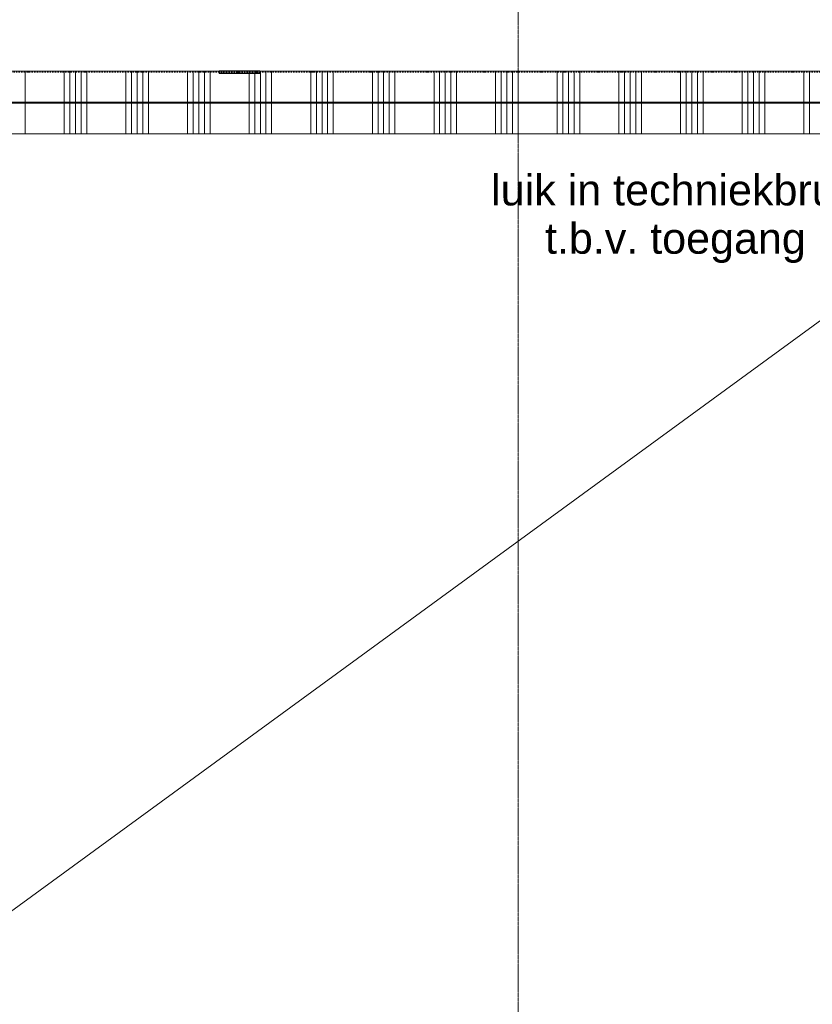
# Model space of a CAD drawing. Extents: x 0 to 92550, y 0 to 59400.
# Tile 69 of 94: x 45313 to 49170, y 23614 to 28406. Entities that reach past the tile are written whole.
import ezdxf
from ezdxf.xclip import XClip

# ---------------------------------------------------------------- set-up
doc = ezdxf.new("R2010")
doc.units = 0
doc.header["$MEASUREMENT"] = 0
doc.header["$XCLIPFRAME"] = 0
for name, pattern in [('Streep-punt fijn', [1251.000023, 626.000023, -312.5, 0, -312.5]), ('Streeplijn fijn', [234.119993, 155.999994, -78.119999]), ('Streeplijn grof', [937.5, 625, -312.5])]:
    doc.linetypes.add(name, pattern=pattern)
for name, color, linetype in [('ZZ 22 Binnenwand metal stud', 7, 'Continuous'), ('ZZ 28 HDC staalconstructies', 7, 'Continuous'), ('ZZ 34 Balustrades', 7, 'Continuous'), ('ZZ 47 Dakafwerking metalen dakbedekking', 7, 'Continuous'), ('ZZ A Stramien', 7, 'Continuous'), ('ZZ Aankleding 2D tek', 7, 'Continuous'), ('ZZ B Bouwbesluitlijnen', 7, 'Continuous'), ('ZZ Info_tekst Algemeen', 7, 'Continuous'), ('ZZ Zone Gebruiksruimten', 7, 'Continuous')]:
    doc.layers.add(name, color=color, linetype=linetype)
doc.styles.add('GENERATED_STYLE_2', font='arial.ttf')

# ---------------------------------------------------------------- blocks, each defined once
blk = doc.blocks.new('*X34')
at = {"layer": 'ZZ 22 Binnenwand metal stud', "color": 7, "linetype": 'Continuous', "lineweight": 5, "ltscale": 0.01}
for p, q in [((45338.9, 28005), (45338.9, 28155)), ((45529.1, 28005), (45529.1, 28155)), ((45556.6, 28005), (45556.6, 28155)), ((45584, 28005), (45584, 28155)), ((45611.4, 28005), (45611.4, 28155)), ((45638.9, 28005), (45638.9, 28155)), ((45829.1, 28005), (45829.1, 28155)), ((45856.6, 28005), (45856.6, 28155)), ((45884, 28005), (45884, 28155)), ((45911.4, 28005), (45911.4, 28155)), ((45938.9, 28005), (45938.9, 28155)), ((46129.1, 28005), (46129.1, 28155)), ((46156.6, 28005), (46156.6, 28155)), ((46184, 28005), (46184, 28155)), ((46211.4, 28005), (46211.4, 28155)), ((46238.9, 28005), (46238.9, 28155)), ((46429.1, 28005), (46429.1, 28155)), ((46456.6, 28005), (46456.6, 28155)), ((46484, 28005), (46484, 28155)), ((46511.4, 28005), (46511.4, 28155)), ((46538.9, 28005), (46538.9, 28155)), ((46729.1, 28005), (46729.1, 28155)), ((46756.6, 28005), (46756.6, 28155)), ((46784, 28005), (46784, 28155)), ((46811.4, 28005), (46811.4, 28155)), ((46838.9, 28005), (46838.9, 28155)), ((47029.1, 28005), (47029.1, 28155)), ((47056.6, 28005), (47056.6, 28155)), ((47084, 28005), (47084, 28155)), ((47111.4, 28005), (47111.4, 28155)), ((47138.9, 28005), (47138.9, 28155)), ((47329.1, 28005), (47329.1, 28155)), ((47356.6, 28005), (47356.6, 28155)), ((47384, 28005), (47384, 28155)), ((47411.4, 28005), (47411.4, 28155)), ((47438.9, 28005), (47438.9, 28155)), ((47629.1, 28005), (47629.1, 28155)), ((47656.6, 28005), (47656.6, 28155)), ((47684, 28005), (47684, 28155)), ((47711.4, 28005), (47711.4, 28155)), ((47738.9, 28005), (47738.9, 28155)), ((47929.1, 28005), (47929.1, 28155)), ((47956.6, 28005), (47956.6, 28155)), ((47984, 28005), (47984, 28155)), ((48011.4, 28005), (48011.4, 28155)), ((48038.9, 28005), (48038.9, 28155)), ((48229.1, 28005), (48229.1, 28155)), ((48256.6, 28005), (48256.6, 28155)), ((48284, 28005), (48284, 28155)), ((48311.4, 28005), (48311.4, 28155)), ((48338.9, 28005), (48338.9, 28155)), ((48529.1, 28005), (48529.1, 28155)), ((48556.6, 28005), (48556.6, 28155)), ((48584, 28005), (48584, 28155)), ((48611.4, 28005), (48611.4, 28155)), ((48638.9, 28005), (48638.9, 28155)), ((48829.1, 28005), (48829.1, 28155)), ((48856.6, 28005), (48856.6, 28155)), ((48884, 28005), (48884, 28155)), ((48911.4, 28005), (48911.4, 28155)), ((48938.9, 28005), (48938.9, 28155)), ((49129.1, 28005), (49129.1, 28155)), ((49156.6, 28005), (49156.6, 28155))]:
    blk.add_line(p, q, dxfattribs=at)
blk = doc.blocks.new('*X39')
at = {"layer": 'ZZ 22 Binnenwand metal stud', "color": 7, "linetype": 'Continuous', "lineweight": 5, "ltscale": 0.01}
for p, q in [((45338.9, 27898.3), (45338.9, 28000)), ((45529.1, 27898.3), (45529.1, 28000)), ((45556.6, 27898.3), (45556.6, 28000)), ((45584, 27898.3), (45584, 28000)), ((45611.4, 27898.3), (45611.4, 28000)), ((45638.9, 27898.3), (45638.9, 28000)), ((45829.1, 27898.3), (45829.1, 28000)), ((45856.6, 27898.3), (45856.6, 28000)), ((45884, 27898.3), (45884, 28000)), ((45911.4, 27898.3), (45911.4, 28000)), ((45938.9, 27898.3), (45938.9, 28000)), ((46129.1, 27898.3), (46129.1, 28000)), ((46156.6, 27898.3), (46156.6, 28000)), ((46184, 27898.3), (46184, 28000)), ((46211.4, 27898.3), (46211.4, 28000)), ((46238.9, 27898.3), (46238.9, 28000)), ((46429.1, 27898.3), (46429.1, 28000)), ((46456.6, 27898.3), (46456.6, 28000)), ((46484, 27898.3), (46484, 28000)), ((46511.4, 27898.3), (46511.4, 28000)), ((46538.9, 27898.3), (46538.9, 28000)), ((46729.1, 27898.3), (46729.1, 28000)), ((46756.6, 27898.3), (46756.6, 28000)), ((46784, 27898.3), (46784, 28000)), ((46811.4, 27898.3), (46811.4, 28000)), ((46838.9, 27898.3), (46838.9, 28000)), ((47029.1, 27898.3), (47029.1, 28000)), ((47056.6, 27898.3), (47056.6, 28000)), ((47084, 27898.3), (47084, 28000)), ((47111.4, 27898.3), (47111.4, 28000)), ((47138.9, 27898.3), (47138.9, 28000)), ((47329.1, 27898.3), (47329.1, 28000)), ((47356.6, 27898.3), (47356.6, 28000)), ((47384, 27898.3), (47384, 28000)), ((47411.4, 27898.3), (47411.4, 28000)), ((47438.9, 27898.3), (47438.9, 28000)), ((47629.1, 27898.3), (47629.1, 28000)), ((47656.6, 27898.3), (47656.6, 28000)), ((47684, 27898.3), (47684, 28000)), ((47711.4, 27898.3), (47711.4, 28000)), ((47738.9, 27898.3), (47738.9, 28000)), ((47929.1, 27898.3), (47929.1, 28000)), ((47956.6, 27898.3), (47956.6, 28000)), ((47984, 27898.3), (47984, 28000)), ((48011.4, 27898.3), (48011.4, 28000)), ((48038.9, 27898.3), (48038.9, 28000)), ((48229.1, 27898.3), (48229.1, 28000)), ((48256.6, 27898.3), (48256.6, 28000)), ((48284, 27898.3), (48284, 28000)), ((48311.4, 27898.3), (48311.4, 28000)), ((48338.9, 27898.3), (48338.9, 28000)), ((48529.1, 27898.3), (48529.1, 28000)), ((48556.6, 27898.3), (48556.6, 28000)), ((48584, 27898.3), (48584, 28000)), ((48611.4, 27898.3), (48611.4, 28000)), ((48638.9, 27898.3), (48638.9, 28000)), ((48829.1, 27898.3), (48829.1, 28000)), ((48856.6, 27898.3), (48856.6, 28000)), ((48884, 27898.3), (48884, 28000)), ((48911.4, 27898.3), (48911.4, 28000)), ((48938.9, 27898.3), (48938.9, 28000)), ((49129.1, 27898.3), (49129.1, 28000)), ((49156.6, 27898.3), (49156.6, 28000)), ((45338.9, 27850), (45338.9, 27898.3)), ((45529.1, 27850), (45529.1, 27898.3)), ((45556.6, 27850), (45556.6, 27898.3)), ((45584, 27850), (45584, 27898.3)), ((45611.4, 27850), (45611.4, 27898.3)), ((45638.9, 27850), (45638.9, 27898.3)), ((45829.1, 27850), (45829.1, 27898.3)), ((45856.6, 27850), (45856.6, 27898.3)), ((45884, 27850), (45884, 27898.3)), ((45911.4, 27850), (45911.4, 27898.3)), ((45938.9, 27850), (45938.9, 27898.3)), ((46129.1, 27850), (46129.1, 27898.3)), ((46156.6, 27850), (46156.6, 27898.3)), ((46184, 27850), (46184, 27898.3)), ((46211.4, 27850), (46211.4, 27898.3)), ((46238.9, 27850), (46238.9, 27898.3)), ((46429.1, 27850), (46429.1, 27898.3)), ((46456.6, 27850), (46456.6, 27898.3)), ((46484, 27850), (46484, 27898.3)), ((46511.4, 27850), (46511.4, 27898.3)), ((46538.9, 27850), (46538.9, 27898.3)), ((46729.1, 27850), (46729.1, 27898.3)), ((46756.6, 27850), (46756.6, 27898.3)), ((46784, 27850), (46784, 27898.3)), ((46811.4, 27850), (46811.4, 27898.3)), ((46838.9, 27850), (46838.9, 27898.3)), ((47029.1, 27850), (47029.1, 27898.3)), ((47056.6, 27850), (47056.6, 27898.3)), ((47084, 27850), (47084, 27898.3)), ((47111.4, 27850), (47111.4, 27898.3)), ((47138.9, 27850), (47138.9, 27898.3)), ((47329.1, 27850), (47329.1, 27898.3)), ((47356.6, 27850), (47356.6, 27898.3)), ((47384, 27850), (47384, 27898.3)), ((47411.4, 27850), (47411.4, 27898.3)), ((47438.9, 27850), (47438.9, 27898.3)), ((47629.1, 27850), (47629.1, 27898.3)), ((47656.6, 27850), (47656.6, 27898.3)), ((47684, 27850), (47684, 27898.3)), ((47711.4, 27850), (47711.4, 27898.3)), ((47738.9, 27850), (47738.9, 27898.3)), ((47929.1, 27850), (47929.1, 27898.3)), ((47956.6, 27850), (47956.6, 27898.3)), ((47984, 27850), (47984, 27898.3)), ((48011.4, 27850), (48011.4, 27898.3)), ((48038.9, 27850), (48038.9, 27898.3)), ((48229.1, 27850), (48229.1, 27898.3)), ((48256.6, 27850), (48256.6, 27898.3)), ((48284, 27850), (48284, 27898.3)), ((48311.4, 27850), (48311.4, 27898.3)), ((48338.9, 27850), (48338.9, 27898.3)), ((48529.1, 27850), (48529.1, 27898.3)), ((48556.6, 27850), (48556.6, 27898.3)), ((48584, 27850), (48584, 27898.3)), ((48611.4, 27850), (48611.4, 27898.3)), ((48638.9, 27850), (48638.9, 27898.3)), ((48829.1, 27850), (48829.1, 27898.3)), ((48856.6, 27850), (48856.6, 27898.3)), ((48884, 27850), (48884, 27898.3)), ((48911.4, 27850), (48911.4, 27898.3)), ((48938.9, 27850), (48938.9, 27898.3)), ((49129.1, 27850), (49129.1, 27898.3)), ((49156.6, 27850), (49156.6, 27898.3))]:
    blk.add_line(p, q, dxfattribs=at)
blk = doc.blocks.new('Drawing_1_1', base_point=(5738.9, 6500))
at = {"layer": 'ZZ 28 HDC staalconstructies', "linetype": 'Continuous', "lineweight": 0, "true_color": 0x000000}
h = blk.add_hatch(dxfattribs=at)
h.set_pattern_fill('515_Staal_0001', color=18, style=0, pattern_type=2)
h.set_pattern_definition([(45, (5738.87, 6500), (-159.099, 159.099), []), (45, (5685.83, 6553.03), (-159.099, 159.099), [])])
h.paths.add_polyline_path([(46480.9, 28156), (46283.2, 28156), (46283.2, 28144), (46480.9, 28144)])
at = {"layer": 'ZZ 22 Binnenwand metal stud', "color": 7, "linetype": 'Continuous', "lineweight": 15, "ltscale": 0.01}
for p, q in [((52553.9, 28000), (28523.9, 28000)), ((52703.9, 28005), (43048.9, 28005))]:
    blk.add_line(p, q, dxfattribs=at)
at = {"layer": 'ZZ 22 Binnenwand metal stud', "color": 7, "linetype": 'Continuous', "lineweight": 15, "ltscale": 0.01, "flags": 128}
for points in [[(52858.9, 28155), (43198.9, 28155)], [(28523.9, 27850), (52553.9, 27850)]]:
    blk.add_lwpolyline(points, dxfattribs=at)
at = {"layer": 'ZZ 28 HDC staalconstructies', "color": 7, "linetype": 'Continuous', "lineweight": 25, "ltscale": 0.01}
for p, q in [((46480.9, 28156), (46283.2, 28156)), ((46283.2, 28156), (46283.2, 28144)), ((46480.9, 28144), (46283.2, 28144)), ((46480.9, 28156), (46480.9, 28144))]:
    blk.add_line(p, q, dxfattribs=at)
at = {"layer": 'ZZ 47 Dakafwerking metalen dakbedekking', "color": 7, "linetype": 'Streeplijn fijn', "lineweight": 5, "ltscale": 0.01, "flags": 128}
blk.add_lwpolyline([(47738.9, 11436), (47738.9, 33961)], dxfattribs=at)
at = {"layer": 'ZZ A Stramien', "color": 7, "linetype": 'Streep-punt fijn', "lineweight": 9, "ltscale": 0.01}
blk.add_line((8788.9, 28150), (61238.9, 28150), dxfattribs=at)
at = {"layer": 'ZZ Aankleding 2D tek', "color": 7, "linetype": 'Continuous', "lineweight": 5, "ltscale": 0.01}
blk.add_line((28523.9, 11845), (50453.9, 27850), dxfattribs=at)
at = {"layer": 'ZZ B Bouwbesluitlijnen', "color": 255, "linetype": 'Continuous', "lineweight": 0, "ltscale": 0.01, "flags": 128}
blk.add_lwpolyline([(28371.4, 28002.5), (52706.4, 28002.5), (52706.4, 24697.5), (50606.4, 24697.5), (50606.4, 11218), (60020.9, 11218), (60020.9, 34182), (43520.9, 34182), (43520.9, 48182), (20738.9, 48182), (19796.4, 47413.7), (19796.4, 40012.5), (23638.9, 40012.5), (23638.9, 38400), (28371.4, 38400)], close=True, dxfattribs=at)
at = {"layer": 'ZZ B Bouwbesluitlijnen', "color": 1, "linetype": 'Streeplijn grof', "lineweight": 35, "ltscale": 0.01, "flags": 128}
for points in [[(28371.4, 28002.5), (52706.4, 28002.5)], [(52706.4, 28002.5), (28371.4, 28002.5)]]:
    blk.add_lwpolyline(points, dxfattribs=at)
at = {"layer": 'ZZ Zone Gebruiksruimten', "color": 255, "linetype": 'Continuous', "lineweight": 0, "ltscale": 0.01, "flags": 128}
blk.add_lwpolyline([(43198.9, 33755), (43198.9, 28257), (43350.9, 28257), (43350.9, 28155), (50660.4, 28155), (50660.4, 28232), (50817.4, 28232), (50817.4, 28155), (52858.9, 28155), (52858.9, 24670), (58343.6, 24670), (58343.6, 33961), (50850.9, 33961), (50850.9, 33698), (50626.9, 33698), (50626.9, 33961), (43250.9, 33961), (43250.9, 33755)], close=True, dxfattribs=at)
at = {"layer": 'ZZ 34 Balustrades', "color": 7, "linetype": 'Continuous', "lineweight": 25, "ltscale": 0.01}
for name in ['*X34', '*X39']:
    blk.add_blockref(name, (0, 0), dxfattribs=at)
at = {"layer": 'ZZ Info_tekst Algemeen', "color": 174, "linetype": 'Continuous', "lineweight": 5, "true_color": 0x0000aa, "insert": (48503.9, 27436.9), "char_height": 150, "attachment_point": 5, "line_spacing_factor": 0.940383, "style": 'GENERATED_STYLE_2'}
blk.add_mtext('\\A1;{\\pqc;\\fArial|b0|i0|c0|p0;\\W1.000000;luik in techniekbrug\\P\\pqc;\\fArial|b0|i0|c0|p0;\\W1.000000;t.b.v. toegang}', dxfattribs=at)

msp = doc.modelspace()

# ---------------------------------------------------------------- block references
at = {"color": 7, "linetype": 'Continuous', "lineweight": 25, "ltscale": 0.01}
ref = msp.add_blockref('Drawing_1_1', (5738.9, 6500), dxfattribs=at)
XClip(ref).set_block_clipping_path([(1000, 1000), (74950, 58400)])

doc.saveas('drawing.dxf')
